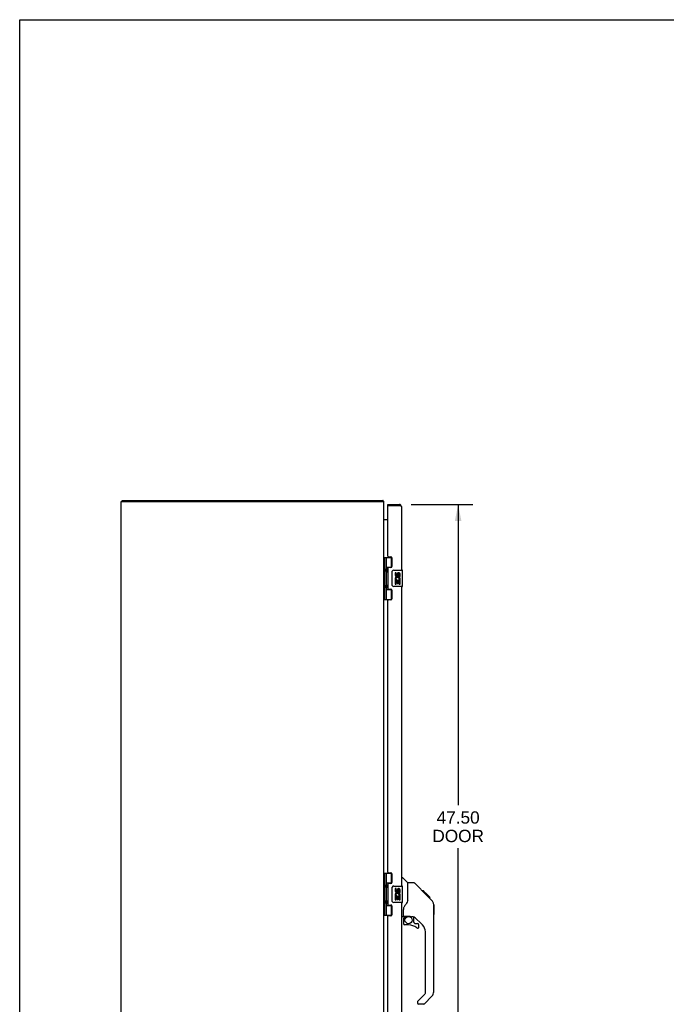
# Model space of a CAD drawing. Header units: inches. Extents: x 0 to 170, y 0 to 110.
# Tile 4 of 10: x 0 to 39, y 50 to 110. Entities that reach past the tile are written whole.
import ezdxf

# ---------------------------------------------------------------- set-up
doc = ezdxf.new("R2010")
doc.units = ezdxf.units.IN
doc.header["$LTSCALE"] = 9.35
doc.header["$MEASUREMENT"] = 0
doc.layers.get('0').update_dxf_attribs({"linetype": 'CONTINUOUS'})
doc.layers.add('02___PRT_ALL_AXES', color=7, linetype='CONTINUOUS')
doc.layers.add('DIMENSIONS', color=7, linetype='CONTINUOUS')
doc.styles.get("Standard").update_dxf_attribs({"font": 'arial.ttf'})
doc.dimstyles.new('DIMSTYLE_1', dxfattribs={"dimtxt": 0.75, "dimasz": 1, "dimexe": 0.09, "dimexo": 0.07, "dimgap": 0.0375, "dimtad": 0, "dimtih": 1, "dimtoh": 1, "dimzin": 4, "dimdsep": 46, "dimtxsty": 'Standard', "dimblk": '_FILLED', "dimblk1": '_FILLED', "dimblk2": '_FILLED', "dimcen": 0.09, "dimazin": 1, "dimtfac": 1, "dimtofl": 0, "dimtmove": 0, "dimatfit": 3, "dimldrblk": '_FILLED', "dimfxl": 0, "dimtolj": 1, "dimtzin": 4, "dimarcsym": 0})

# ---------------------------------------------------------------- blocks, each defined once
blk = doc.blocks.new('_FILLED')
at = {"color": 0, "linetype": 'ByBlock'}
blk.add_solid([(0, 0), (-1, 0.2), (-1, -0.2)], dxfattribs=at)
blk = doc.blocks.new('*D4')
at = {"layer": 'DIMENSIONS', "color": 2, "linetype": 'Continuous'}
for p, q in [((23.837, 80.455), (27.609, 80.455)), ((26.709, 80.455), (26.709, 62.132)), ((26.709, 32.955), (26.709, 59.507)), ((23.837, 32.955), (27.609, 32.955))]:
    blk.add_line(p, q, dxfattribs=at)
for p, rotation in [((26.709, 80.455), 90), ((26.709, 32.955), 270)]:
    blk.add_blockref('_FILLED', p, dxfattribs=dict(at, rotation=rotation))
at = {"layer": 'DIMENSIONS', "color": 2, "linetype": 'Continuous', "insert": (26.709, 61.757), "char_height": 0.75, "width": 3.13941, "attachment_point": 2, "line_spacing_factor": 0.9}
blk.add_mtext('47.50\\PDOOR', dxfattribs=at)

msp = doc.modelspace()

# ---------------------------------------------------------------- linework, layer by layer
at = {"color": 7, "linetype": 'Continuous'}
for p, q in [((0, 0), (0, 110)), ((0, 110), (170, 110)), ((6.249, 80.63), (6.249, 80.705)), ((22.123, 80.63), (22.123, 80.705)), ((22.148, 80.674), (22.123, 80.647)), ((22.429, 80.38), (22.429, 80.455)), ((23.137, 80.455), (23.137, 80.38)), ((22.444, 80.38), (22.429, 80.38)), ((22.186, 77.235), (22.671, 77.235)), ((22.225, 77.235), (22.225, 74.676)), ((22.324, 77.235), (22.324, 76.547)), ((22.644, 76.644), (22.644, 77.235)), ((22.324, 76.644), (22.671, 76.644)), ((22.324, 76.347), (22.324, 75.563)), ((22.389, 76.518), (22.389, 76.518)), ((22.389, 76.518), (22.389, 76.377)), ((22.389, 76.377), (22.389, 76.377)), ((22.389, 76.377), (22.389, 76.376)), ((22.613, 76.635), (22.665, 76.635)), ((22.689, 75.555), (22.689, 76.355)), ((22.789, 76.455), (23.299, 76.455)), ((23.314, 75.47), (23.314, 76.44)), ((22.324, 75.363), (22.324, 74.676)), ((22.324, 75.266), (22.671, 75.266)), ((22.34, 75.534), (22.34, 75.534)), ((22.34, 75.534), (22.34, 75.393)), ((22.34, 75.393), (22.34, 75.393)), ((22.34, 75.393), (22.34, 75.392)), ((22.665, 75.275), (22.613, 75.275)), ((22.644, 74.676), (22.644, 75.266)), ((23.299, 75.455), (22.789, 75.455)), ((22.186, 74.676), (22.671, 74.676)), ((22.186, 57.985), (22.671, 57.985)), ((22.225, 57.985), (22.225, 55.426)), ((22.324, 57.985), (22.324, 57.297)), ((22.644, 57.394), (22.644, 57.985)), ((23.254, 57.709), (23.317, 57.709)), ((23.642, 57.4), (23.345, 57.698)), ((22.324, 57.394), (22.671, 57.394)), ((22.324, 57.097), (22.324, 56.313)), ((22.34, 57.268), (22.34, 57.268)), ((22.34, 57.268), (22.34, 57.127)), ((22.34, 57.127), (22.34, 57.127)), ((22.34, 57.127), (22.34, 57.126)), ((22.613, 57.385), (22.665, 57.385)), ((22.689, 56.305), (22.689, 57.105)), ((22.789, 57.205), (23.299, 57.205)), ((23.314, 56.22), (23.314, 57.19)), ((24.009, 57.394), (23.648, 57.394)), ((23.648, 56.29), (23.648, 57.394)), ((24.83, 56.606), (24.065, 57.371)), ((24.586, 56.917), (24.519, 56.917)), ((24.593, 56.909), (24.527, 56.909)), ((24.603, 56.899), (24.536, 56.899)), ((24.61, 56.893), (24.543, 56.893)), ((24.618, 56.885), (24.551, 56.885)), ((24.637, 56.865), (24.571, 56.865)), ((24.586, 56.917), (24.913, 56.59)), ((24.66, 56.843), (24.593, 56.843)), ((24.683, 56.819), (24.616, 56.819)), ((24.707, 56.796), (24.64, 56.796)), ((24.731, 56.772), (24.664, 56.772)), ((24.754, 56.748), (24.688, 56.748)), ((24.777, 56.726), (24.71, 56.726)), ((24.797, 56.706), (24.73, 56.706)), ((24.814, 56.689), (24.747, 56.689)), ((24.827, 56.675), (24.76, 56.675)), ((24.831, 56.671), (24.765, 56.671)), ((24.834, 56.669), (24.767, 56.669)), ((24.833, 56.669), (24.767, 56.669)), ((24.835, 56.668), (24.768, 56.668)), ((24.817, 56.619), (24.769, 56.667)), ((24.837, 56.666), (24.77, 56.666)), ((24.842, 56.661), (24.775, 56.661)), ((24.847, 56.655), (24.781, 56.655)), ((24.861, 56.642), (24.794, 56.642)), ((24.876, 56.626), (24.809, 56.626)), ((24.884, 56.619), (24.817, 56.619)), ((24.829, 56.606), (24.817, 56.619)), ((24.891, 56.612), (24.824, 56.612)), ((24.829, 56.606), (25.108, 56.327)), ((24.903, 56.6), (24.836, 56.6)), ((24.908, 56.595), (24.841, 56.595)), ((24.911, 56.591), (24.845, 56.591)), ((24.913, 56.59), (24.847, 56.59)), ((24.913, 56.59), (24.847, 56.59)), ((24.913, 56.589), (24.847, 56.589)), ((25.002, 56.501), (24.913, 56.589)), ((24.931, 56.505), (24.998, 56.505)), ((24.999, 56.503), (24.932, 56.503)), ((25.002, 56.501), (24.935, 56.501)), ((22.324, 56.113), (22.324, 55.426)), ((22.324, 56.016), (22.671, 56.016)), ((22.34, 56.284), (22.34, 56.284)), ((22.34, 56.284), (22.34, 56.143)), ((22.34, 56.143), (22.34, 56.143)), ((22.34, 56.143), (22.34, 56.142)), ((22.665, 56.025), (22.613, 56.025)), ((22.644, 55.426), (22.644, 56.016)), ((23.299, 56.205), (22.789, 56.205)), ((25.222, 56.072), (25.222, 56.079)), ((25.223, 50.766), (25.223, 56.05)), ((25.235, 56.054), (25.235, 55.467)), ((22.186, 55.426), (22.671, 55.426)), ((23.333, 55.327), (23.254, 55.327)), ((23.372, 55.367), (23.372, 55.773)), ((23.392, 55.369), (23.687, 55.369)), ((23.43, 55.289), (23.51, 55.369)), ((23.436, 55.283), (23.433, 55.286)), ((23.44, 55.279), (23.436, 55.283)), ((23.444, 55.275), (23.44, 55.279)), ((23.687, 55.369), (23.694, 55.368)), ((23.96, 55.327), (23.872, 55.327)), ((24.002, 54.996), (24.002, 55.322)), ((24.538, 54.831), (24.037, 55.332)), ((23.372, 55.15), (23.372, 54.912)), ((23.687, 54.833), (23.451, 54.833)), ((24.006, 54.987), (24.078, 54.915)), ((24.086, 54.912), (24.239, 54.912)), ((24.317, 54.714), (24.317, 54.833)), ((24.711, 50.68), (24.711, 54.413)), ((24.252, 50.189), (24.688, 50.625)), ((25.108, 50.487), (24.655, 50.035)), ((24.239, 50.156), (24.239, 50.091)), ((24.6, 50.012), (24.317, 50.012))]:
    msp.add_line(p, q, dxfattribs=at)
at = {"color": 3, "linetype": 'Continuous'}
for p, q in [((6.186, 32.78), (6.186, 80.63)), ((6.186, 80.63), (22.186, 80.63)), ((6.249, 80.705), (22.123, 80.705)), ((22.186, 32.78), (22.186, 80.63)), ((22.429, 80.455), (23.137, 80.455)), ((22.429, 77.297), (22.429, 80.365)), ((23.137, 80.38), (22.444, 80.38)), ((23.16, 80.375), (23.137, 80.38)), ((23.17, 80.373), (23.16, 80.375)), ((23.179, 80.37), (23.17, 80.373)), ((23.185, 80.369), (23.179, 80.37)), ((23.191, 80.367), (23.185, 80.369)), ((23.254, 80.338), (23.254, 76.455)), ((22.429, 79.53), (22.193, 79.53)), ((22.46, 77.266), (22.616, 77.266)), ((22.679, 77.203), (22.679, 76.676)), ((22.429, 76.582), (22.429, 75.329)), ((22.616, 76.613), (22.46, 76.613)), ((22.46, 75.298), (22.616, 75.298)), ((22.679, 75.235), (22.679, 74.708)), ((23.254, 75.455), (23.254, 57.205)), ((22.429, 58.047), (22.429, 74.614)), ((22.616, 74.645), (22.46, 74.645)), ((22.46, 58.016), (22.616, 58.016)), ((22.679, 57.953), (22.679, 57.426)), ((22.429, 57.332), (22.429, 56.079)), ((22.616, 57.363), (22.46, 57.363)), ((22.46, 56.048), (22.616, 56.048)), ((22.679, 55.985), (22.679, 55.458)), ((23.254, 56.205), (23.254, 37.955)), ((22.429, 38.797), (22.429, 55.364)), ((22.616, 55.395), (22.46, 55.395))]:
    msp.add_line(p, q, dxfattribs=at)
for points in [[(22.14, 80.686), (22.138, 80.691), (22.136, 80.693), (22.135, 80.695), (22.134, 80.697), (22.133, 80.699), (22.132, 80.7), (22.13, 80.702), (22.129, 80.703), (22.128, 80.704), (22.126, 80.704), (22.125, 80.705), (22.124, 80.705), (22.123, 80.705)], [(22.148, 80.674), (22.147, 80.676), (22.145, 80.678), (22.144, 80.68), (22.143, 80.682), (22.141, 80.684), (22.14, 80.686)], [(23.254, 80.338), (23.254, 80.339), (23.254, 80.34), (23.254, 80.34), (23.254, 80.341), (23.253, 80.342), (23.253, 80.343), (23.252, 80.343), (23.251, 80.344), (23.251, 80.345), (23.25, 80.346), (23.249, 80.346), (23.248, 80.347), (23.247, 80.348), (23.245, 80.349), (23.244, 80.349), (23.243, 80.35), (23.241, 80.351), (23.24, 80.352), (23.238, 80.352), (23.236, 80.353), (23.235, 80.354), (23.233, 80.355), (23.231, 80.355), (23.229, 80.356), (23.227, 80.357), (23.225, 80.358), (23.222, 80.358), (23.22, 80.359), (23.218, 80.36), (23.215, 80.361), (23.213, 80.361), (23.21, 80.362), (23.208, 80.363), (23.205, 80.364), (23.202, 80.364), (23.2, 80.365), (23.197, 80.366), (23.191, 80.367)], [(22.191, 79.541), (22.19, 79.543), (22.19, 79.544), (22.189, 79.546), (22.188, 79.547), (22.187, 79.549), (22.187, 79.55)], [(22.193, 79.549), (22.193, 79.549), (22.194, 79.548), (22.194, 79.548), (22.194, 79.547), (22.193, 79.546), (22.193, 79.545), (22.192, 79.544), (22.192, 79.543), (22.191, 79.541)], [(22.193, 79.53), (22.193, 79.531), (22.194, 79.532), (22.194, 79.534), (22.193, 79.535), (22.193, 79.537), (22.193, 79.538), (22.192, 79.54), (22.191, 79.541)]]:
    msp.add_lwpolyline(points, dxfattribs=at)
at = {"color": 7, "linetype": 'Continuous'}
for points in [[(22.689, 76.355), (22.69, 76.361), (22.69, 76.368), (22.691, 76.374), (22.692, 76.38), (22.694, 76.386), (22.696, 76.391)], [(22.324, 75.607), (22.325, 75.598), (22.327, 75.589), (22.33, 75.579), (22.334, 75.567), (22.339, 75.556), (22.344, 75.544), (22.348, 75.532), (22.353, 75.521), (22.357, 75.509), (22.361, 75.498), (22.364, 75.486), (22.366, 75.475), (22.367, 75.463), (22.366, 75.452), (22.364, 75.44), (22.361, 75.429), (22.357, 75.417), (22.353, 75.405), (22.348, 75.394), (22.344, 75.382), (22.339, 75.37), (22.334, 75.359), (22.33, 75.348), (22.327, 75.337), (22.325, 75.328), (22.324, 75.319)], [(22.696, 75.519), (22.694, 75.525), (22.692, 75.53), (22.691, 75.536), (22.69, 75.543), (22.69, 75.549), (22.689, 75.555)], [(22.324, 57.341), (22.325, 57.332), (22.327, 57.323), (22.33, 57.313), (22.334, 57.301), (22.339, 57.29), (22.344, 57.278), (22.348, 57.266), (22.353, 57.255), (22.357, 57.243), (22.361, 57.232), (22.364, 57.22), (22.366, 57.209), (22.367, 57.197), (22.366, 57.186), (22.364, 57.174), (22.361, 57.163), (22.357, 57.151), (22.353, 57.139), (22.348, 57.128), (22.344, 57.116), (22.339, 57.104), (22.334, 57.093), (22.33, 57.082), (22.327, 57.071), (22.325, 57.062), (22.324, 57.053)], [(22.689, 57.105), (22.69, 57.111), (22.69, 57.118), (22.691, 57.124), (22.692, 57.13), (22.694, 57.136), (22.696, 57.141)], [(24.065, 57.371), (24.057, 57.378), (24.049, 57.383), (24.039, 57.388), (24.03, 57.391), (24.019, 57.393), (24.009, 57.394)], [(24.769, 56.667), (24.747, 56.689), (24.725, 56.711), (24.703, 56.733)], [(22.324, 56.357), (22.325, 56.348), (22.327, 56.339), (22.33, 56.329), (22.334, 56.317), (22.339, 56.306), (22.344, 56.294), (22.348, 56.282), (22.353, 56.271), (22.357, 56.259), (22.361, 56.248), (22.364, 56.236), (22.366, 56.225), (22.367, 56.213), (22.366, 56.202), (22.364, 56.19), (22.361, 56.179), (22.357, 56.167), (22.353, 56.155), (22.348, 56.144), (22.344, 56.132), (22.339, 56.12), (22.334, 56.109), (22.33, 56.098), (22.327, 56.087), (22.325, 56.078), (22.324, 56.069)], [(22.696, 56.269), (22.694, 56.275), (22.692, 56.28), (22.691, 56.286), (22.69, 56.293), (22.69, 56.299), (22.689, 56.305)], [(23.426, 55.944), (23.415, 55.928), (23.4, 55.899), (23.387, 55.867), (23.378, 55.833), (23.373, 55.798), (23.372, 55.773)], [(23.648, 56.352), (23.627, 56.295), (23.597, 56.226), (23.56, 56.155), (23.518, 56.083), (23.47, 56.009), (23.426, 55.944)], [(25.223, 56.05), (25.222, 56.078), (25.217, 56.12), (25.207, 56.161), (25.193, 56.2), (25.175, 56.238), (25.153, 56.273), (25.128, 56.306), (25.108, 56.327)], [(23.444, 55.275), (23.435, 55.265), (23.426, 55.254), (23.419, 55.242), (23.412, 55.23), (23.406, 55.217), (23.401, 55.204), (23.397, 55.191), (23.395, 55.177), (23.393, 55.163), (23.392, 55.15)], [(23.433, 55.286), (23.432, 55.287), (23.431, 55.288), (23.43, 55.289), (23.43, 55.289)], [(23.694, 55.368), (23.714, 55.367), (23.735, 55.365), (23.756, 55.361), (23.776, 55.356), (23.794, 55.351), (23.81, 55.346), (23.824, 55.341), (23.836, 55.336), (23.846, 55.333), (23.855, 55.33), (23.863, 55.328), (23.871, 55.327), (23.872, 55.327)]]:
    msp.add_lwpolyline(points, dxfattribs=at)
msp.add_circle((23.687, 55.128), 0.217, dxfattribs=at)
at = {"color": 3, "linetype": 'Continuous'}
for centre, radius, start, end in [((22.069, 80.588), 0.117, 21.04214, 47.44308), ((23.137, 80.338), 0.117, 0, 90), ((22.444, 80.365), 0.015, 90, 180), ((22.228, 79.572), 0.042, 199.85931, 270), ((22.46, 77.297), 0.031, 180, 270), ((22.616, 77.203), 0.063, 0, 90), ((22.46, 76.582), 0.031, 90, 180), ((22.616, 76.676), 0.063, 270, 360), ((22.46, 75.329), 0.031, 180, 270), ((22.616, 75.235), 0.063, 0, 90), ((22.46, 74.614), 0.031, 90, 180), ((22.616, 74.708), 0.063, 270, 360), ((22.46, 58.047), 0.031, 180, 270), ((22.616, 57.953), 0.063, 0, 90), ((22.46, 57.332), 0.031, 90, 180), ((22.616, 57.426), 0.063, 270, 360), ((22.46, 56.079), 0.031, 180, 270), ((22.616, 55.985), 0.063, 0, 90), ((22.46, 55.364), 0.031, 90, 180), ((22.616, 55.458), 0.063, 270, 360)]:
    msp.add_arc(centre, radius, start, end, dxfattribs=at)
at = {"color": 7, "linetype": 'Continuous'}
for centre, radius, start, end in [((23.137, 80.338), 0.042, 64.15668, 90), ((22.299, 76.517), 0.09, 0.67198, 73.85892), ((22.299, 76.377), 0.09, 286.14108, 359.32802), ((22.789, 76.355), 0.1, 90, 158.79459), ((23.299, 76.44), 0.015, 0, 90), ((22.25, 75.533), 0.09, 0.67198, 34.64342), ((22.25, 75.393), 0.09, 325.35658, 359.32802), ((22.789, 75.555), 0.1, 201.20502, 270), ((23.299, 75.47), 0.015, 270, 360), ((23.317, 57.67), 0.0394, 45, 90), ((22.25, 57.267), 0.09, 0.67198, 34.64342), ((22.25, 57.127), 0.09, 325.35658, 359.32802), ((22.789, 57.105), 0.1, 90, 158.79459), ((23.299, 57.19), 0.015, 0, 90), ((23.628, 57.386), 0.0197, 7.5, 45), ((22.25, 56.283), 0.09, 0.67198, 34.64342), ((22.25, 56.143), 0.09, 325.35658, 359.32802), ((22.789, 56.305), 0.1, 201.20502, 270), ((23.299, 56.22), 0.015, 270, 360), ((25.215, 56.054), 0.0197, 0, 68.93953), ((23.333, 55.367), 0.0394, 270, 360), ((23.392, 55.388), 0.0197, 180, 270), ((23.569, 55.15), 0.197, 135, 180), ((23.96, 55.13), 0.197, 45, 90), ((25.215, 55.467), 0.0197, 293.60704, 360), ((23.451, 54.912), 0.0787, 180, 270), ((23.687, 54.046), 0.787, 50.4788, 90), ((24.014, 54.996), 0.0118, 180, 225), ((24.086, 54.924), 0.0118, 225, 270), ((24.239, 54.714), 0.0787, 230.4788, 360), ((24.239, 54.833), 0.0787, 0, 90), ((24.12, 54.413), 0.591, 0, 45), ((24.632, 50.68), 0.0787, 315, 360), ((24.829, 50.766), 0.394, 315, 360), ((24.286, 50.156), 0.0472, 135, 180), ((24.317, 50.091), 0.0787, 180, 270), ((24.6, 50.091), 0.0787, 270, 315)]:
    msp.add_arc(centre, radius, start, end, dxfattribs=at)
for centre in [(22.413, 76.447), (22.413, 75.463), (22.413, 57.197), (22.413, 56.213)]:
    msp.add_ellipse(centre, major_axis=(0, 0.188), ratio=0.5625, start_param=1.007189, end_param=2.134404, dxfattribs=at)
at = {"layer": '02___PRT_ALL_AXES', "color": 7, "linetype": 'Continuous'}
for p, q in [((22.613, 76.635), (22.613, 76.613)), ((22.865, 76.301), (22.865, 76.165)), ((22.928, 76.301), (22.865, 76.301)), ((22.928, 76.165), (22.928, 76.301)), ((22.993, 76.227), (22.993, 76.158)), ((23.053, 76.165), (23.053, 76.207)), ((23.116, 76.07), (23.116, 76.207)), ((23.177, 76.07), (23.177, 76.227)), ((22.865, 75.84), (22.865, 75.609)), ((22.883, 75.84), (22.865, 75.84)), ((22.865, 75.609), (22.928, 75.609)), ((22.917, 75.84), (22.945, 75.859)), ((22.917, 75.84), (23.177, 75.84)), ((22.928, 75.609), (22.928, 75.777)), ((22.928, 75.777), (22.993, 75.777)), ((22.993, 75.777), (22.993, 75.641)), ((22.993, 75.641), (23.053, 75.641)), ((23.053, 75.641), (23.053, 75.777)), ((23.053, 75.777), (23.116, 75.777)), ((23.108, 75.876), (23.166, 75.851)), ((23.116, 76.07), (23.177, 76.07)), ((23.116, 75.609), (23.116, 75.777)), ((23.116, 75.609), (23.177, 75.609)), ((23.177, 75.887), (23.177, 75.94)), ((23.177, 75.609), (23.177, 75.84)), ((22.613, 75.298), (22.613, 75.275)), ((22.613, 57.385), (22.613, 57.363)), ((22.928, 57.051), (22.865, 57.051)), ((22.865, 57.051), (22.865, 56.915)), ((22.928, 56.915), (22.928, 57.051)), ((22.883, 56.59), (22.865, 56.59)), ((22.865, 56.59), (22.865, 56.359)), ((22.917, 56.59), (22.945, 56.609)), ((22.917, 56.59), (23.177, 56.59)), ((22.928, 56.527), (22.993, 56.527)), ((22.928, 56.359), (22.928, 56.527)), ((22.993, 56.977), (22.993, 56.908)), ((22.993, 56.527), (22.993, 56.391)), ((23.053, 56.915), (23.053, 56.957)), ((23.053, 56.527), (23.116, 56.527)), ((23.053, 56.391), (23.053, 56.527)), ((23.108, 56.626), (23.166, 56.601)), ((23.116, 56.82), (23.116, 56.957)), ((23.116, 56.82), (23.177, 56.82)), ((23.116, 56.359), (23.116, 56.527)), ((23.177, 56.82), (23.177, 56.977)), ((23.177, 56.637), (23.177, 56.69)), ((23.177, 56.359), (23.177, 56.59)), ((22.613, 56.048), (22.613, 56.025)), ((22.865, 56.359), (22.928, 56.359)), ((22.993, 56.391), (23.053, 56.391)), ((23.116, 56.359), (23.177, 56.359))]:
    msp.add_line(p, q, dxfattribs=at)
for centre, radius, start, end in [((23.085, 76.207), 0.0943, 71.72667, 167.43379), ((23.085, 76.207), 0.0314, 0, 180.04847), ((23.085, 76.207), 0.0943, 12.54017, 71.70103), ((23.019, 75.913), 0.154, 161.41988, 206.19629), ((22.959, 76.165), 0.0943, 180, 360), ((23.022, 75.913), 0.157, 9.70314, 161.87913), ((23.022, 75.913), 0.157, 205.73705, 207.8532), ((22.959, 76.165), 0.0314, 180, 261.22946), ((23.022, 75.913), 0.0943, 336.59665, 215.11217), ((22.958, 76.169), 0.0362, 263.42855, 341.76278), ((23.022, 75.913), 0.157, 336.59665, 350.29686), ((23.085, 56.957), 0.0943, 71.72667, 167.43379), ((23.085, 56.957), 0.0943, 12.54017, 71.70103), ((23.019, 56.663), 0.154, 161.41988, 206.19629), ((22.959, 56.915), 0.0943, 180, 360), ((23.022, 56.663), 0.157, 9.70314, 161.87913), ((23.022, 56.663), 0.157, 205.73705, 207.8532), ((22.959, 56.915), 0.0314, 180, 261.22946), ((23.022, 56.663), 0.0943, 336.59665, 215.11217), ((22.958, 56.919), 0.0362, 263.42855, 341.76278), ((23.085, 56.957), 0.0314, 0, 180.04847), ((23.022, 56.663), 0.157, 336.59665, 350.29686)]:
    msp.add_arc(centre, radius, start, end, dxfattribs=at)

# ---------------------------------------------------------------- dimensions: what is measured, and where the dimension line sits
at = {"layer": 'DIMENSIONS', "color": 2, "linetype": 'Continuous'}
dim = msp.add_linear_dim(base=(26.709, 80.455), p1=(23.767, 32.955), p2=(23.767, 80.455), angle=90, text='<>\\PDOOR', dimstyle='DIMSTYLE_1', dxfattribs=at)
dim.commit()
dim.dimension.update_dxf_attribs({"geometry": '*D4', "text_midpoint": (26.709, 60.819), "dimtype": 160})

doc.saveas('drawing.dxf')
